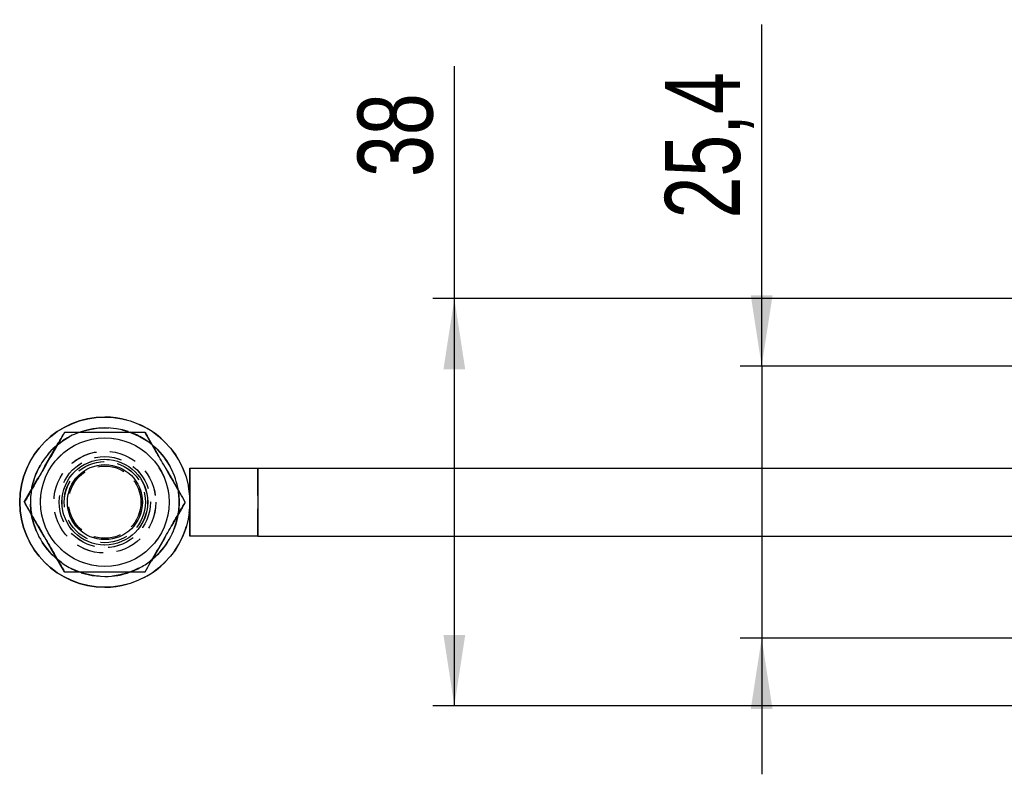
# Model space of a CAD drawing. Extents: x 96 to 730, y 59 to 576.
# Tile 1 of 14: x 96 to 188, y 85 to 155. Entities that reach past the tile are written whole.
import ezdxf

# ---------------------------------------------------------------- set-up
doc = ezdxf.new("R2010")
doc.units = 0
doc.header["$LTSCALE"] = 2
doc.linetypes.add('HIDDEN', pattern=[1.905, 1.27, -0.635])
doc.layers.get('0').update_dxf_attribs({"linetype": 'CONTINUOUS'})
doc.layers.add('FORMATO', color=179, linetype='CONTINUOUS')
doc.styles.add('SLDTEXTSTYLE0', font='TXT', dxfattribs={"width": 0.75})
doc.dimstyles.new('SLDDIMSTYLE0', dxfattribs={"dimtxt": 7, "dimasz": 6.604, "dimexe": 0, "dimexo": 0.0625, "dimgap": 1.75, "dimtad": 1, "dimdec": 3, "dimrnd": 1e-09, "dimzin": 12, "dimtxsty": 'SLDTEXTSTYLE0', "dimsah": 1, "dimcen": 0.09, "dimazin": 3, "dimtfac": 1, "dimtdec": 3, "dimtmove": 0, "dimatfit": 3, "dimtolj": 1, "dimtzin": 12})
doc.dimstyles.new('SLDDIMSTYLE4', dxfattribs={"dimtxt": 7, "dimasz": 6.604, "dimexe": 0, "dimexo": 0.0625, "dimgap": 1.75, "dimtad": 1, "dimdec": 3, "dimrnd": 1e-09, "dimzin": 12, "dimtxsty": 'SLDTEXTSTYLE0', "dimsah": 1, "dimcen": 0.09, "dimazin": 3, "dimtfac": 1, "dimtdec": 3, "dimtofl": 0, "dimtmove": 0, "dimatfit": 3, "dimtolj": 1, "dimtzin": 12})

# ---------------------------------------------------------------- blocks, each defined once
blk = doc.blocks.new('_D_11')
at = {"layer": 'FORMATO'}
for p, q in [((165.235, 122.973), (165.235, 154.85)), ((202.346, 122.973), (163.235, 122.973)), ((165.235, 122.973), (165.235, 97.573)), ((202.346, 97.573), (163.235, 97.573)), ((165.235, 97.573), (165.235, 84.873))]:
    blk.add_line(p, q, dxfattribs=at)
for points in [[(165.235, 122.973), (166.251, 129.577), (164.219, 129.577)], [(165.235, 97.573), (164.219, 90.969), (166.251, 90.969)]]:
    blk.add_solid(points, dxfattribs=at)
at = {"layer": 'FORMATO', "insert": (156.211, 136.747), "char_height": 7, "attachment_point": 1, "rotation": 90, "style": 'SLDTEXTSTYLE0'}
blk.add_mtext('25,4', dxfattribs=at)
blk = doc.blocks.new('_D_14')
at = {"layer": 'FORMATO', "color": 218}
for p, q in [((136.566, 129.273), (136.566, 150.971)), ((197.471, 129.273), (134.566, 129.273)), ((136.566, 91.273), (136.566, 129.273)), ((197.471, 91.273), (134.566, 91.273))]:
    blk.add_line(p, q, dxfattribs=at)
for points in [[(136.566, 129.273), (135.55, 122.669), (137.582, 122.669)], [(136.566, 91.273), (137.582, 97.877), (135.55, 97.877)]]:
    blk.add_solid(points, dxfattribs=at)
at = {"layer": 'FORMATO', "color": 218, "insert": (127.542, 140.626), "char_height": 7, "attachment_point": 1, "rotation": 90, "style": 'SLDTEXTSTYLE0'}
blk.add_mtext('38', dxfattribs=at)

msp = doc.modelspace()

# ---------------------------------------------------------------- linework, layer by layer
at = {"color": 7, "linetype": 'CONTINUOUS'}
for p, q in [((103.960459, 118.210142), (103.956823, 118.210142)), ((103.966368, 114.272642), (103.962166, 114.272642)), ((111.895782, 113.447641), (111.895782, 110.458583)), ((111.895782, 113.447641), (111.896505, 113.447641)), ((111.896505, 113.447641), (118.247946, 113.447641)), ((118.247946, 113.447641), (118.247946, 107.097641)), ((118.247946, 113.447641), (194.975565, 113.447641)), ((96.456413, 110.272641), (96.455333, 110.272641)), ((111.895782, 110.0867), (111.895782, 107.097641)), ((111.895782, 107.097641), (111.896505, 107.097641)), ((118.247946, 107.097641), (111.896505, 107.097641)), ((118.247946, 107.097641), (194.975565, 107.097641)), ((103.962166, 106.272641), (103.966368, 106.272641)), ((103.956823, 102.335141), (103.960459, 102.335141))]:
    msp.add_line(p, q, dxfattribs=at)
at = {"color": 7, "linetype": 'HIDDEN'}
for p, q in [((96.443822, 110.272641), (100.196597, 116.772642)), ((96.445021, 110.272641), (100.197804, 116.772642)), ((107.702148, 116.772642), (111.454924, 110.272641)), ((107.703355, 116.772642), (111.456131, 110.272641)), ((103.962166, 114.272642), (103.95058, 114.272642)), ((103.960571, 114.522642), (103.956712, 114.522642)), ((103.956533, 113.647641), (103.955184, 113.647641)), ((103.962099, 113.647641), (103.960757, 113.647641)), ((118.24434, 107.097641), (118.24434, 113.447641)), ((100.196597, 103.772641), (96.443822, 110.272641)), ((96.443822, 110.272641), (96.445021, 110.272641)), ((100.197804, 103.772641), (96.445021, 110.272641)), ((96.450848, 110.272641), (96.449767, 110.272641)), ((111.454924, 110.272641), (107.702148, 103.772641)), ((111.456131, 110.272641), (107.703355, 103.772641)), ((111.454924, 110.272641), (111.456131, 110.272641)), ((111.461957, 110.272641), (111.460869, 110.272641)), ((111.467523, 110.272641), (111.466442, 110.272641)), ((111.895782, 110.458583), (111.895782, 110.0867)), ((111.896505, 110.12057), (111.896505, 110.424713)), ((103.955184, 106.897641), (103.956533, 106.897641)), ((103.960757, 106.897641), (103.962099, 106.897641)), ((103.95058, 106.272641), (103.962166, 106.272641)), ((103.956712, 106.022641), (103.960571, 106.022641))]:
    msp.add_line(p, q, dxfattribs=at)
at = {"color": 8, "linetype": 'CONTINUOUS'}
for p, q in [((111.896505, 110.424713), (111.896505, 113.447641)), ((111.896505, 107.097641), (111.896505, 110.12057))]:
    msp.add_line(p, q, dxfattribs=at)
at = {"color": 7, "linetype": 'CONTINUOUS', "flags": 128}
msp.add_lwpolyline([(101.768551, 103.690588), (102.788245, 103.434931), (103.96069, 103.335141)], dxfattribs=at)
at = {"color": 7, "linetype": 'CONTINUOUS'}
for centre, radius in [((103.960458, 110.272642), 7.937501), ((103.962165, 110.272676), 5.999996), ((103.966362, 110.27263), 4), ((103.966477, 110.272635), 3.5)]:
    msp.add_circle(centre, radius, dxfattribs=at)
at = {"color": 7, "linetype": 'HIDDEN'}
for centre, radius in [((103.956594, 110.272642), 6.9375), ((103.955121, 110.272636), 6.000001), ((103.956595, 110.272636), 6), ((103.960686, 110.272636), 6.000001), ((103.956598, 110.272643), 4.750001), ((103.960693, 110.27264), 4.749998), ((103.956714, 110.272642), 4.250001), ((103.960576, 110.27264), 4.249999), ((103.950575, 110.272633), 4.000001), ((103.955119, 110.272633), 3.790571), ((103.9566, 110.272665), 3.790564), ((103.960691, 110.272665), 3.790564), ((103.962166, 110.272665), 3.790564), ((103.955188, 110.272631), 3.374998), ((103.956531, 110.272631), 3.374999), ((103.960753, 110.272631), 3.374998), ((103.9621, 110.272661), 3.375002)]:
    msp.add_circle(centre, radius, dxfattribs=at)
at = {"color": 7, "linetype": 'CONTINUOUS'}
for centre, radius, start, end in [((103.956825, 110.272641), 7.9375, 90.00001011, 269.99998989), ((103.960688, 110.272592), 6.937547, 71.72191942, 108.65664626), ((103.960658, 110.27266), 6.937465, 131.88076238, 168.336837), ((103.960714, 110.272658), 6.93747, 11.2661516, 49.05480072), ((103.959849, 110.272154), 6.936576, 191.80923067, 228.14981165), ((103.960652, 110.272661), 6.937539, 310.26595182, 349.55195318), ((103.960722, 110.272435), 6.937294, 269.99974257, 290.12638238)]:
    msp.add_arc(centre, radius, start, end, dxfattribs=at)
at = {"color": 7, "linetype": 'HIDDEN'}
for centre, radius, start, end in [((103.956827, 110.272641), 7.9375, 269.99997426, 90.00002574), ((103.960683, 110.27266), 6.937481, 108.6567834, 131.88091264), ((103.96069, 110.272649), 6.937493, 49.05469776, 71.7217849), ((103.960493, 110.272643), 6.937307, 168.33642381, 191.81209456), ((103.960562, 110.272638), 6.937624, 349.55226967, 11.26606764), ((103.960601, 110.272489), 6.937327, 228.14703154, 251.58007076), ((103.960764, 110.272522), 6.937361, 290.12580557, 310.26598237)]:
    msp.add_arc(centre, radius, start, end, dxfattribs=at)
at = {"color": 7, "linetype": 'CONTINUOUS'}
for points, knots in [([(96.455333, 110.272641), (96.781005, 110.83679), (97.439412, 111.977321), (98.415028, 113.667176), (99.347721, 115.282581), (99.919566, 116.27293), (100.208109, 116.772642)], [0, 0, 0, 0, 0.2646021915, 0.534942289, 0.7653402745, 1, 1, 1, 1]), ([(100.209189, 116.772642), (99.883517, 116.208493), (99.22511, 115.067961), (98.249494, 113.378107), (97.316801, 111.762703), (96.744956, 110.772354), (96.456413, 110.272641)], [0, 0, 0, 0, 0.26460222, 0.534942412, 0.765340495, 1, 1, 1, 1]), ([(107.714747, 116.772642), (106.759615, 116.772642), (105.180087, 116.772642), (102.889074, 116.772642), (101.348155, 116.772642), (100.461975, 116.772642), (100.209189, 116.772642)], [0, 0, 0, 0, 0.385643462, 0.637749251, 0.896666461, 1, 1, 1, 1]), ([(111.467523, 110.272641), (111.141847, 110.83679), (110.483434, 111.977317), (109.50783, 113.667178), (108.575134, 115.28258), (108.00329, 116.272929), (107.714747, 116.772642)], [0, 0, 0, 0, 0.2646027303, 0.5349424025, 0.7653404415, 1, 1, 1, 1]), ([(100.208109, 103.772641), (99.88236, 104.33679), (99.223798, 105.47732), (98.24813, 107.167178), (97.315514, 108.782578), (96.743806, 109.772929), (96.455333, 110.272641)], [0, 0, 0, 0, 0.264602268, 0.534942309, 0.765340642, 1, 1, 1, 1]), ([(96.456413, 110.272641), (96.782162, 109.708493), (97.440724, 108.567963), (98.416392, 106.878105), (99.349009, 105.262704), (99.920716, 104.272354), (100.209189, 103.772641)], [0, 0, 0, 0, 0.2646022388, 0.5349421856, 0.7653404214, 1, 1, 1, 1]), ([(107.714747, 103.772641), (108.040496, 104.33679), (108.699057, 105.477321), (109.674728, 107.167175), (110.607333, 108.782583), (111.179046, 109.77293), (111.467523, 110.272641)], [0, 0, 0, 0, 0.2646022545, 0.5349422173, 0.7653399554, 1, 1, 1, 1]), ([(100.209189, 103.772641), (100.461979, 103.772641), (101.332421, 103.772641), (102.872447, 103.772641), (105.164152, 103.772641), (106.759615, 103.772641), (107.714747, 103.772641)], [0, 0, 0, 0, 0.103334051, 0.355814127, 0.614354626, 1, 1, 1, 1])]:
    msp.add_open_spline(points, degree=3, knots=knots, dxfattribs=at)
at = {"color": 7, "linetype": 'HIDDEN'}
for points, knots in [([(107.71366, 116.772642), (108.039335, 116.208493), (108.697748, 115.067965), (109.673353, 113.378105), (110.606047, 111.7627), (111.177897, 110.772353), (111.466442, 110.272641)], [0, 0, 0, 0, 0.264602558, 0.534942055, 0.76533992, 1, 1, 1, 1]), ([(111.466442, 110.272641), (111.140691, 109.708493), (110.482124, 108.567964), (109.506455, 106.878108), (108.573849, 105.2627), (108.002136, 104.272353), (107.71366, 103.772641)], [0, 0, 0, 0, 0.264602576, 0.534942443, 0.76534007, 1, 1, 1, 1])]:
    msp.add_open_spline(points, degree=3, knots=knots, dxfattribs=at)

# ---------------------------------------------------------------- dimensions: what is measured, and where the dimension line sits
at = {"layer": 'FORMATO'}
dim = msp.add_linear_dim(base=(165.234675, 97.572641), p1=(204.345501, 122.972641), p2=(204.345501, 97.572641), angle=90, dimstyle='SLDDIMSTYLE0', dxfattribs=at)
dim.commit()
dim.dimension.update_dxf_attribs({"geometry": '_D_11', "text_midpoint": (165.234675, 145.798423), "dimtype": 160})
at = {"layer": 'FORMATO', "color": 218}
dim = msp.add_linear_dim(base=(136.565607, 129.272641), p1=(199.470501, 91.272641), p2=(199.470501, 129.272641), angle=90, dimstyle='SLDDIMSTYLE4', dxfattribs=at)
dim.commit()
dim.dimension.update_dxf_attribs({"geometry": '_D_14', "text_midpoint": (136.565607, 145.798423), "dimtype": 160})

doc.saveas('drawing.dxf')
